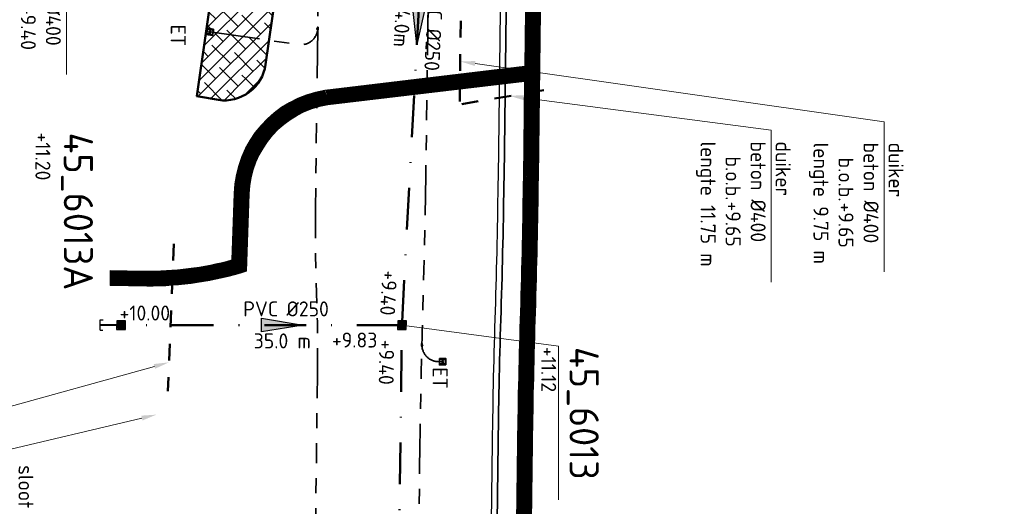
# Model space of a CAD drawing. Header units: metres. Extents: x 232508 to 233531, y 553160 to 554395.
# Tile 19 of 24: x 233249 to 233367, y 554092 to 554151. Entities that reach past the tile are written whole.
import ezdxf
from ezdxf import colors
from ezdxf.entities.mleader import LeaderData, LeaderLine
from ezdxf.enums import TextEntityAlignment as Align
from ezdxf.lldxf.tags import DXFTag
from ezdxf.math import Vec2, Vec3

# ---------------------------------------------------------------- set-up
doc = ezdxf.new("R2010")
doc.units = ezdxf.units.M
for name, pattern in [('NLCS-HIDDEN', [4, 2, -2]), ('RI-DRAINAGE', [19.2, 6, -1.8, 1.8, -1.8, 2.4, -1.8, 1.8, -1.8]), ('RI-VWA_PVC', [11, 5, -3, 0, -3])]:
    doc.linetypes.add(name, pattern=pattern)
doc.layers.get('Defpoints').update_dxf_attribs({"color": 241})
for name, color, linetype, lineweight in [('N-WE-GW-GROND_TEELAARDE-A', 24, 'Continuous', 13), ('N-WE-GW-GRONDWERKLIJN-G', 90, 'Continuous', 50), ('N-WE-KL-ET_LS_VOEDINGSKABEL-G', 190, 'KL-LS-N', 25), ('N-WE-KL-TRACE-A', 253, 'Continuous', 35), ('N-WE-KL-TRACE-G', 7, 'Continuous', 18), ('N-WE-RI-DRAINAGE_DRAIN_PP_80-G', 82, 'RI-DRAINAGE', 35), ('N-WE-RI-DRAINAGE_LOZINGSPUNT_ET-S', 90, 'Continuous', 35), ('N-WE-RI-DRAINAGE_LOZINGSPUNT_ET-T25', 90, 'Continuous', 25), ('N-WE-RI-DRAINAGE_T-STUK-S', 90, 'Continuous', 35), ('N-WE-RI-VWA_RIOOLPUT_PUTKOP-S', 7, 'Continuous', 18), ('X-XX-AL-AANKLEDING-T25', 7, 'Continuous', 25)]:
    doc.layers.add(name, color=color, linetype=linetype, lineweight=lineweight)
for name, color, linetype, lineweight, true_color in [('N-WE-RI-PERSLEIDING_200-G', 7, 'RI-PERS', 35, 0x5c0fc7), ('N-WE-RI-VWA_HULPSTUK_EINDKAP-S', 20, 'Continuous', 25, 0xff3f00), ('N-WE-RI-VWA_PUTNUMMER-S', 20, 'Continuous', 35, 0xff3f00), ('N-WE-RI-VWA_RIOOLPUT-S', 20, 'Continuous', 25, 0xff3f00), ('N-WE-RI-VWA_STROOMRICHTING--S', 20, 'Continuous', 25, 0xff3f00), ('N-WE-RI-VWA_TRANSPORTLEIDING_PVC_250-G', 20, 'RI-VWA_PVC', 50, 0xff3f00), ('N-WE-RI-WH-DUIKER-T', 150, 'Continuous', 13, 0x007fff), ('N-WE-RI-WH-DUIKER_BETON_400-G', 150, 'NLCS-HIDDEN', 50, 0x007fff)]:
    doc.layers.add(name, color=color, linetype=linetype, lineweight=lineweight, true_color=true_color)
doc.styles.add('NLCS-ISO', font='NLCS-ISO.ttf')
doc.styles.add('NLCS-ISO-ANNOTATIEF-T18', font='NLCS-ISO.ttf', dxfattribs={"height": 1.8})
doc.styles.add('NLCS-ISO-ANNOTATIVE-T25', font='NLCS-ISO.ttf', dxfattribs={"height": 2.5})
doc.styles.get("Standard").update_dxf_attribs({"font": 'arial.ttf'})
doc.styles.add('T18', font='NLCS-ISO.ttf', dxfattribs={"height": 1.8})
doc.styles.add('T25', font='NLCS-ISO.ttf', dxfattribs={"height": 2.5})
tags = doc.linetypes.add('KL-LS-N', pattern='A,4,-1,[103,NLCS.shx,S=0.75,R=0,X=0,Y=0],-1,4,-1,["L",Standard,S=1,R=0,X=0,Y=-0.5],-2', length=13).pattern_tags.tags
tags[18] = DXFTag(74, 10)
tags = doc.linetypes.add('RI-PERS', pattern='A,7,-2,["P",Standard,S=1.8,R=0,X=-0.5,Y=-0.9],-2,7,-2,[102,NLCS.shx,S=1,R=180,X=0,Y=0],-2', length=22).pattern_tags.tags
tags[6] = DXFTag(74, 10)

# ---------------------------------------------------------------- blocks, each defined once
blk = doc.blocks.new('*U13')
at = {"ltscale": 0.1}
blk.add_hatch(color=256, dxfattribs=at).paths.add_polyline_path([(2.5, 0), (-2.5, -0.83), (-2.5, 0.83)])
at = {"ltscale": 0.1, "flags": 128}
blk.add_lwpolyline([(2.5, 0), (-2.5, -0.83), (-2.5, 0.83)], close=True, dxfattribs=at)
at = {"ltscale": 0.1, "style": 'NLCS-ISO'}
for tag, p in [('MAT', (-0.5, 0.5)), ('BOBL', (-21.4, -3.24))]:
    blk.add_attdef(tag, text='', height=1.8, dxfattribs=at).set_placement(p, align=Align.BOTTOM_RIGHT)
for tag, p in [('DIA', (0.5, 0.5)), ('BOBR', (29.77, -3.24))]:
    blk.add_attdef(tag, text='', height=1.8, dxfattribs=at).set_placement(p, align=Align.BOTTOM_LEFT)
blk.add_attdef('JVA', text='', height=1.8, dxfattribs=at).set_placement((0, -1), align=Align.TOP_CENTER)
at = {"ltscale": 0.1, "style": 'NLCS-ISO', "flags": 1}
blk.add_attdef('PUTNR-L', text='', height=1.8, dxfattribs=at).set_placement((-0.82, -5.89), align=Align.BOTTOM_RIGHT)
blk.add_attdef('PUTNR-L', text='', height=1.8, dxfattribs=at).set_placement((1.95, -5.77), align=Align.BOTTOM_LEFT)
blk = doc.blocks.new('*U11')
at = {"ltscale": 0.1}
blk.add_hatch(color=256, dxfattribs=at).paths.add_polyline_path([(2.5, 0), (-2.5, -0.83), (-2.5, 0.83)])
at = {"ltscale": 0.1, "flags": 128}
blk.add_lwpolyline([(2.5, 0), (-2.5, -0.83), (-2.5, 0.83)], close=True, dxfattribs=at)
at = {"ltscale": 0.1, "style": 'NLCS-ISO'}
for tag, p in [('MAT', (-0.5, 0.5)), ('BOBL', (-27.06, -3.24))]:
    blk.add_attdef(tag, text='', height=1.8, dxfattribs=at).set_placement(p, align=Align.BOTTOM_RIGHT)
for tag, p in [('DIA', (0.5, 0.5)), ('BOBR', (22.36, -3.24))]:
    blk.add_attdef(tag, text='', height=1.8, dxfattribs=at).set_placement(p, align=Align.BOTTOM_LEFT)
blk.add_attdef('JVA', text='', height=1.8, dxfattribs=at).set_placement((0, -1), align=Align.TOP_CENTER)
at = {"ltscale": 0.1, "style": 'NLCS-ISO', "flags": 1}
blk.add_attdef('PUTNR-L', text='', height=1.8, dxfattribs=at).set_placement((-0.82, -5.89), align=Align.BOTTOM_RIGHT)
blk.add_attdef('PUTNR-L', text='', height=1.8, dxfattribs=at).set_placement((1.95, -5.77), align=Align.BOTTOM_LEFT)
blk = doc.blocks.new('*U118')
at = {"layer": 'Defpoints'}
blk.add_lwpolyline([(-0.24, -0.24), (0.21, -0.24), (0.21, 0.21), (-0.24, 0.21)], close=True, dxfattribs=at)
at = {"color": 0, "linetype": 'ByBlock', "lineweight": -2}
for tag, p, height, style in [('PUNTNUMMER', (0.85, 1.24), 2.5, 'T25'), ('AFMETINGEN', (0.85, -1.26), 1.8, 'T18'), ('PUTDEKSELHOOGTE', (0.85, -3.76), 1.8, 'T18'), ('BIJZONDERHEDEN', (0.85, -6.26), 1.8, 'T18')]:
    blk.add_attdef(tag, p, '', height=height, dxfattribs=dict(at, style=style))
at = {"layer": 'Defpoints', "style": 'NLCS-ISO'}
blk.add_text('r', height=0.3, dxfattribs=at).set_placement((-0.01, 0.04), align=Align.MIDDLE_CENTER)
blk = doc.blocks.new('*U80')
blk.add_wipeout([(-0.31, -0.31), (0.3, -0.31), (0.3, 0.3), (-0.31, 0.3)])
at = {"lineweight": 5}
h = blk.add_hatch(dxfattribs=at)
h.set_pattern_fill('ANGLE', color=8, scale=0.0075, style=0)
h.set_pattern_definition([(0, (0, 0), (0, 0.0523875), [0.0381, -0.0142875]), (90, (0, 0), (-0.0523875, 3e-18), [0.0381, -0.0142875])])
h.paths.add_polyline_path([(-0.31, -0.31), (0.3, -0.31), (0.3, 0.3), (-0.31, 0.3)])
at = {"lineweight": 13}
blk.add_lwpolyline([(-0.31, -0.31), (0.3, -0.31), (0.3, 0.3), (-0.31, 0.3)], close=True, dxfattribs=at)
blk.add_circle((0, 0), 0.285, dxfattribs=at)
blk = doc.blocks.new('Eidbuis Taludbescherming')
for points in [[(-0.19, -0.38), (0.19, -0.38), (0.19, 0), (-0.19, 0)], [(-0.13, -0.36), (0.13, -0.36), (0.13, 0), (-0.13, 0)]]:
    blk.add_lwpolyline(points, close=True)
blk.add_circle((0, -0.19), 0.055)
blk = doc.blocks.new('*U127')
at = {"layer": 'Defpoints'}
blk.add_lwpolyline([(-0.26, -0.21), (0.19, -0.26), (0.23, 0.19), (-0.21, 0.23)], close=True, dxfattribs=at)
at = {"color": 0, "linetype": 'ByBlock', "lineweight": -2}
for tag, p, height, style in [('PUNTNUMMER', (0.85, 1.24), 2.5, 'T25'), ('AFMETINGEN', (0.85, -1.26), 1.8, 'T18'), ('PUTDEKSELHOOGTE', (0.85, -3.76), 1.8, 'T18'), ('BIJZONDERHEDEN', (0.85, -6.26), 1.8, 'T18')]:
    blk.add_attdef(tag, p, '', height=height, dxfattribs=dict(at, style=style))
at = {"layer": 'Defpoints', "style": 'NLCS-ISO'}
blk.add_text('r', height=0.3, rotation=354.5318, dxfattribs=at).set_placement((-0.01, 0.05), align=Align.MIDDLE_CENTER)
blk = doc.blocks.new('*U67')
for points in [[(0.33, 0.66), (-0.66, 0.33), (-0.33, -0.66), (0.66, -0.33)], [(0.25, 0.51), (-0.51, 0.25), (-0.25, -0.51), (0.51, -0.25)]]:
    blk.add_lwpolyline(points, close=True)
blk = doc.blocks.new('*U39')
at = {"ltscale": 0.1}
blk.add_hatch(color=256, dxfattribs=at).paths.add_polyline_path([(2.5, 0), (-2.5, -0.83), (-2.5, 0.83)])
at = {"ltscale": 0.1, "flags": 128}
blk.add_lwpolyline([(2.5, 0), (-2.5, -0.83), (-2.5, 0.83)], close=True, dxfattribs=at)
at = {"ltscale": 0.1, "style": 'NLCS-ISO'}
for tag, p in [('BOBL', (-13.46, 0)), ('MAT', (-0.5, 0.5))]:
    blk.add_attdef(tag, text='', height=1.8, dxfattribs=at).set_placement(p, align=Align.BOTTOM_RIGHT)
for tag, p in [('DIA', (0.5, 0.5)), ('BOBR', (5.96, -3.24))]:
    blk.add_attdef(tag, text='', height=1.8, dxfattribs=at).set_placement(p, align=Align.BOTTOM_LEFT)
blk.add_attdef('JVA', text='', height=1.8, dxfattribs=at).set_placement((0, -1), align=Align.TOP_CENTER)
at = {"ltscale": 0.1, "style": 'NLCS-ISO', "flags": 1}
blk.add_attdef('PUTNR-L', text='', height=1.8, dxfattribs=at).set_placement((-0.82, -5.89), align=Align.BOTTOM_RIGHT)
blk.add_attdef('PUTNR-L', text='', height=1.8, dxfattribs=at).set_placement((1.95, -5.77), align=Align.BOTTOM_LEFT)
blk = doc.blocks.new('T-stuk')
at = {"flags": 128}
blk.add_lwpolyline([(-0.04, 0.12), (-0.04, -0.2), (0.04, -0.2), (0.04, -0.1), (0.08, -0.13), (0.13, -0.08), (0.04, 0.02), (0.04, 0.12)], close=True, dxfattribs=at)
blk = doc.blocks.new('SRI-HULP_EINDKAP-SO')
for p, q in [((0, -1.25), (0, 1.25)), ((0, 1.25), (0.69, 1.25)), ((0, -1.25), (0.69, -1.25))]:
    blk.add_line(p, q)

msp = doc.modelspace()

# ---------------------------------------------------------------- linework, layer by layer
at = {"layer": 'N-WE-KL-ET_LS_VOEDINGSKABEL-G', "flags": 128}
msp.add_lwpolyline([(233254, 553766.21), (233257.19, 553776.79, -0.406202), (233264.51, 553780.84), (233284.49, 553775.41, 0.414789), (233288.17, 553777.52, 0.062873), (233302.47, 553880.31), (233305.24, 554100.12, -0.004697), (233305.59, 554115.91, 0.004697), (233305.94, 554132.05), (233306.28, 554158.53, -0.408028), (233370.42, 554222.41), (233385.65, 554222.54, 0.128877), (233391.62, 554224.16), (233403.19, 554230.81, 0.270742), (233403.89, 554232.04), (233403.77, 554245.52, -0.22947), (233408.11, 554254.66), (233414.66, 554259.93, 0.185461), (233420.22, 554269.48), (233422.3, 554283.46, 0.038405), (233423.04, 554293.78), (233422.95, 554309.67)], format="xyb", dxfattribs=at)
at = {"layer": 'N-WE-KL-TRACE-A', "transparency": 33554687, "const_width": 1.8, "flags": 128}
msp.add_lwpolyline([(233259.36, 554119.85), (233263.44, 554119.79, 0.07816), (233275.47, 554121.53)], format="xyb", dxfattribs=at)
at = {"layer": 'N-WE-RI-DRAINAGE_DRAIN_PP_80-G', "flags": 128}
for points in [[(233271.33, 554149.4), (233281.98, 554147.88, 0.452546), (233284.27, 554149.84), (233284.38, 554158.78, -0.233164), (233319.14, 554227.09)], [(233284.27, 554149.84), (233284, 554128.39, 0.012502), (233284.12, 554118.39, -0.012502), (233284.24, 554108.39), (233283.42, 554043.04, -0.244821), (233282.11, 554040.6, 0.229601), (233280.8, 554038.33), (233280.72, 554037.13)], [(233296.05, 554038.8), (233296.09, 554042.11, 0.059378), (233295.96, 554043.29, -0.059378), (233295.84, 554044.46), (233296.54, 554100.23, -0.003432), (233296.77, 554111.88)]]:
    msp.add_lwpolyline(points, format="xyb", dxfattribs=at)
at = {"layer": 'N-WE-RI-PERSLEIDING_200-G', "ltscale": 0.75, "flags": 128}
msp.add_lwpolyline([(233254.64, 553766.02), (233257.65, 553775.96, -0.406202), (233264.97, 553780.02), (233284.96, 553774.58, 0.414308), (233288.65, 553776.68, 0.063285), (233303.14, 553880.3), (233305.92, 554100.11, -0.004697), (233306.26, 554115.88, 0.004697), (233306.62, 554132.04), (233306.95, 554158.52, -0.408028), (233370.42, 554221.73), (233385.36, 554221.86, 0.129004), (233392.21, 554223.72), (233403.49, 554230.2, 0.270742), (233404.49, 554231.95), (233404.39, 554244.07, -0.22947), (233409.61, 554255.1), (233415.65, 554259.95, 0.188621), (233420.72, 554268.8), (233422.89, 554283.38, 0.038405), (233423.64, 554293.78), (233423.55, 554309.67)], format="xyb", dxfattribs=at)
at = {"layer": 'N-WE-RI-VWA_TRANSPORTLEIDING_PVC_250-G'}
for p, q in [((233294.39, 554114.61), (233297.77, 554178.11)), ((233293.98, 554114.22), (233261.08, 554114.22)), ((233293.57, 554050.72), (233294.36, 554113.81))]:
    msp.add_line(p, q, dxfattribs=at)

# ---------------------------------------------------------------- block references
at = {"layer": 'N-WE-RI-DRAINAGE_LOZINGSPUNT_ET-S'}
for p, xscale, yscale, zscale, rotation in [((233271.71, 554149.35), 1.999999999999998, 1.999999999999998, 1.999999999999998, 261.8387856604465), ((233298.88, 554109.82), 1.999999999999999, 1.999999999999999, 1.999999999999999, 89.05748243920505)]:
    msp.add_blockref('Eidbuis Taludbescherming', p, dxfattribs=dict(at, xscale=xscale, yscale=yscale, zscale=zscale, rotation=rotation))
at = {"layer": 'N-WE-RI-DRAINAGE_T-STUK-S', "xscale": -1, "rotation": 359.2775895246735}
msp.add_blockref('T-stuk', (233284.27, 554149.84), dxfattribs=at)
at = {"layer": 'N-WE-RI-DRAINAGE_T-STUK-S', "rotation": 358.4870237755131}
msp.add_blockref('T-stuk', (233296.77, 554111.88), dxfattribs=at)
at = {"layer": 'N-WE-RI-VWA_HULPSTUK_EINDKAP-S', "xscale": 0.5, "yscale": 0.5, "zscale": 0.5, "rotation": 359.5813558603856}
msp.add_blockref('SRI-HULP_EINDKAP-SO', (233258.16, 554114.23), dxfattribs=at)
at = {"layer": 'N-WE-RI-VWA_PUTNUMMER-S'}
ref = msp.add_blockref('*U127', (233260.68, 554114.22), dxfattribs=dict(at, rotation=270))
ref.add_attrib('PUNTNUMMER', '45_6013A', (233253.8, 554137.32), dxfattribs={"layer": '0', "color": 0, "linetype": 'ByBlock', "lineweight": -2, "height": 3.5, "rotation": 270, "style": 'NLCS-ISO'})
ref.add_attrib('PUTDEKSELHOOGTE', '+11.20', (233250.4, 554137.32), dxfattribs={"layer": '0', "color": 0, "linetype": 'ByBlock', "lineweight": -2, "height": 1.8, "rotation": 270, "style": 'NLCS-ISO'})
ref = msp.add_blockref('*U118', (233294.38, 554114.22), dxfattribs=dict(at, rotation=270))
ref.add_attrib('PUNTNUMMER', '45_6013', (233314.48, 554111.6), dxfattribs={"layer": '0', "color": 0, "linetype": 'ByBlock', "lineweight": -2, "height": 3.5, "rotation": 270, "style": 'NLCS-ISO'})
ref.add_attrib('PUTDEKSELHOOGTE', '+11.12', (233311.08, 554111.6), dxfattribs={"layer": '0', "color": 0, "linetype": 'ByBlock', "lineweight": -2, "height": 1.8, "rotation": 270, "style": 'NLCS-ISO'})
at = {"layer": 'N-WE-RI-VWA_STROOMRICHTING--S'}
for name, p, rotation, values in [('*U13', (233296.3, 554150.4), 266.9488399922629, {'MAT': 'PVC', 'DIA': '%%C250', 'BOBL': '+9.49', 'BOBR': '+9.40', 'JVA': '64.0m'}), ('*U11', (233293.94, 554079.97), 269.2775844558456, {'MAT': 'PVC', 'DIA': '%%C250', 'BOBL': '+9.40', 'BOBR': '+9.33', 'JVA': '63.0 m'})]:
    msp.add_blockref(name, p, dxfattribs=dict(at, rotation=rotation)).add_auto_attribs(values)

# ---------------------------------------------------------------- texts
at = {"layer": 'N-WE-RI-DRAINAGE_LOZINGSPUNT_ET-T25', "style": 'NLCS-ISO-ANNOTATIVE-T25'}
for p in [(233266.09, 554148.99), (233297.51, 554107.87)]:
    msp.add_text('ET', height=1.8, rotation=270, dxfattribs=at).set_placement(p, align=Align.BOTTOM_CENTER)

# ---------------------------------------------------------------- next in the draw order: block references
at = {"layer": 'N-WE-RI-VWA_RIOOLPUT_PUTKOP-S', "rotation": 179.2775844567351}
msp.add_blockref('*U80', (233294.38, 554114.22), dxfattribs=at)

# ---------------------------------------------------------------- next in the draw order: leaders
at = {"layer": 'N-WE-RI-WH-DUIKER-T', "linetype": 'Continuous'}
ml = msp.add_multileader_mtext('Standard', dxfattribs=at)
ml.set_content('duiker\\Pbeton %%C400\\P\\pxi-3,l4,t4;b.o.b.^I+9.65\\P\\pi0,l0,tz;lengte 9.75 m', color=256, style='NLCS-ISO-ANNOTATIEF-T18')
ml.set_leader_properties(color=256, linetype='ByLayer', lineweight=13)
ml.build(insert=Vec2(0, 0))
ml.multileader.update_dxf_attribs({"text_left_attachment_type": 6, "text_right_attachment_type": 6, "dogleg_length": 1, "arrow_head_size": 1.8})
ctx = ml.context
ctx.base_point, ctx.char_height, ctx.arrow_head_size, ctx.landing_gap_size, ctx.plane_origin, ctx.plane_x_axis, ctx.plane_y_axis = Vec3(233352.21, 554136.48), 1.8, 1.8, 0.36, Vec3(233281.57, 554125.88), Vec3(0, -1), Vec3(1, 0)
ctx.left_attachment, ctx.right_attachment = 6, 6
notes = []
notes.append((ctx, [(0, (1, 1, 0), (233352.21, 554138.61), (0, -1), 2.13, [(0, [(233301.37, 554145.86)], 0, [])])]))
ctx.mtext.insert, ctx.mtext.text_direction, ctx.mtext.rotation, ctx.mtext.flow_direction = Vec3(233354.55, 554136.12), Vec3(0, -1), 4.712389, 5
ctx.mtext.has_bg_fill, ctx.mtext.bg_color, ctx.mtext.bg_scale_factor, ctx.mtext.bg_transparency, ctx.mtext.use_window_bg_color = 1, -1027028792, 1.5, 0, 1
ml = msp.add_multileader_mtext('Standard', dxfattribs=at)
ml.set_content('duiker\\Pbeton %%C400\\P\\pxi-3,l4,t4;b.o.b.^I+9.30\\P\\pi0,l0,tz;lengte 17.75 m', color=256, style='NLCS-ISO-ANNOTATIEF-T18')
ml.set_leader_properties(color=256, linetype='ByLayer', lineweight=13)
ml.build(insert=Vec2(0, 0))
ml.multileader.update_dxf_attribs({"text_left_attachment_type": 6, "text_right_attachment_type": 6, "dogleg_length": 1, "arrow_head_size": 1.8})
ctx = ml.context
ctx.base_point, ctx.char_height, ctx.arrow_head_size, ctx.landing_gap_size, ctx.plane_origin, ctx.plane_x_axis, ctx.plane_y_axis = Vec3(233237.95, 554097.91), 1.8, 1.8, 0.36, Vec3(233198.04, 554066.89), Vec3(0, -1), Vec3(1, 0)
ctx.left_attachment, ctx.right_attachment = 6, 6
notes.append((ctx, [(0, (1, 1, 0), (233237.95, 554101.82), (0, -1), 3.91, [(2, [(233266.41, 554109.74)], 0, [])])]))
ctx.mtext.insert, ctx.mtext.text_direction, ctx.mtext.rotation, ctx.mtext.flow_direction = Vec3(233240.29, 554097.55), Vec3(0, -1), 4.712389, 5
ctx.mtext.has_bg_fill, ctx.mtext.bg_color, ctx.mtext.bg_scale_factor, ctx.mtext.bg_transparency, ctx.mtext.use_window_bg_color = 1, -1027028792, 1.5, 0, 1
for ctx, leaders in notes:
    for number, flags, end, landing, length, lines in leaders:
        leader = LeaderData()
        leader.index, (leader.has_last_leader_line, leader.has_dogleg_vector, leader.attachment_direction) = number, flags
        leader.last_leader_point, leader.dogleg_vector, leader.dogleg_length = Vec3(end), Vec3(landing), length
        for number, points, colour, breaks in lines:
            line = LeaderLine()
            line.index, line.vertices, line.color, line.breaks = number, Vec3.list(points), colors.encode_raw_color(colour), breaks
            leader.lines.append(line)
        ctx.leaders.append(leader)

# ---------------------------------------------------------------- next in the draw order: linework, layer by layer
at = {"layer": 'N-WE-RI-DRAINAGE_DRAIN_PP_80-G', "flags": 128}
msp.add_lwpolyline([(233299.26, 554109.82), (233298.72, 554109.83, -0.414905), (233296.77, 554111.88, -0.001265), (233296.89, 554116.18), (233297.14, 554125.77), (233297.24, 554132.16), (233297.58, 554158.64, -0.06849), (233300.56, 554178.43, -0.060996), (233301.04, 554179.54, 0.046424), (233301.43, 554180.38), (233302.5, 554183.35)], format="xyb", dxfattribs=at)
at = {"layer": 'N-WE-RI-VWA_PUTNUMMER-S', "lineweight": 13, "flags": 128}
msp.add_lwpolyline([(233294.38, 554114.22), (233313.17, 554111.7), (233313.17, 554093.26)], dxfattribs=at)
at = {"layer": 'N-WE-RI-WH-DUIKER_BETON_400-G', "flags": 128}
for points in [[(233301.43, 554150.71), (233301.3, 554141.03)], [(233267, 554123.96), (233266.28, 554106.28)]]:
    msp.add_lwpolyline(points, dxfattribs=at)

# ---------------------------------------------------------------- next in the draw order: block references
at = {"layer": 'N-WE-RI-VWA_RIOOLPUT-S', "extrusion": (-0.001904, -0.000932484, 0.999998), "rotation": 251.0894594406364}
msp.add_blockref('*U67', (233293.96, 554113.56, -960.97), dxfattribs=at)

# ---------------------------------------------------------------- next in the draw order: leaders
at = {"layer": 'N-WE-RI-WH-DUIKER-T', "linetype": 'Continuous'}
ml = msp.add_multileader_mtext('Standard', dxfattribs=at)
ml.set_content('duiker\\Pbeton %%C400\\P\\pxi-3,l4,t4;b.o.b.^I+9.65\\P\\pi0,l0,tz;lengte 11.75 m', color=256, style='NLCS-ISO-ANNOTATIEF-T18')
ml.set_leader_properties(color=256, linetype='ByLayer', lineweight=13)
ml.build(insert=Vec2(0, 0))
ml.multileader.update_dxf_attribs({"text_left_attachment_type": 6, "text_right_attachment_type": 6, "dogleg_length": 1, "arrow_head_size": 1.8})
ctx = ml.context
ctx.base_point, ctx.char_height, ctx.arrow_head_size, ctx.landing_gap_size, ctx.plane_origin, ctx.plane_x_axis, ctx.plane_y_axis = Vec3(233338.67, 554136.61), 1.8, 1.8, 0.36, Vec3(233330.52, 554106.5), Vec3(0, -1), Vec3(1, 0)
ctx.left_attachment, ctx.right_attachment = 6, 6
notes = []
notes.append((ctx, [(0, (1, 1, 0), (233338.67, 554137.61), (0, -1), 1, [(2, [(233307.23, 554141.74)], 0, [])])]))
ctx.mtext.insert, ctx.mtext.text_direction, ctx.mtext.rotation, ctx.mtext.flow_direction = Vec3(233341.01, 554136.25), Vec3(0, -1), 4.712389, 5
ctx.mtext.has_bg_fill, ctx.mtext.bg_color, ctx.mtext.bg_scale_factor, ctx.mtext.bg_transparency, ctx.mtext.use_window_bg_color = 1, -1027028792, 1.5, 0, 1
for ctx, leaders in notes:
    for number, flags, end, landing, length, lines in leaders:
        leader = LeaderData()
        leader.index, (leader.has_last_leader_line, leader.has_dogleg_vector, leader.attachment_direction) = number, flags
        leader.last_leader_point, leader.dogleg_vector, leader.dogleg_length = Vec3(end), Vec3(landing), length
        for number, points, colour, breaks in lines:
            line = LeaderLine()
            line.index, line.vertices, line.color, line.breaks = number, Vec3.list(points), colors.encode_raw_color(colour), breaks
            leader.lines.append(line)
        ctx.leaders.append(leader)

# ---------------------------------------------------------------- next in the draw order: linework, layer by layer
at = {"layer": 'N-WE-KL-TRACE-A', "transparency": 33554687, "const_width": 1.8, "flags": 128}
for points in [[(233109.74, 553230.87, -0.018757), (233119.62, 553266.96, 0.010001), (233125.25, 553286.2, -0.006807), (233135.58, 553322.35), (233138.04, 553330.46, -0.014934), (233164.61, 553408.55), (233189.36, 553474.74, 0.006941), (233193.28, 553485.69), (233220.62, 553565.48), (233269.03, 553706.79), (233283.79, 553749.89, 0.036782), (233299.41, 553809.43, 0.042621), (233306.37, 553880.37), (233307.46, 553966.72), (233309.14, 554100.07, -0.004697), (233309.49, 554115.78, 0.004697), (233309.84, 554132), (233310.18, 554158.48, -0.408028), (233370.45, 554218.51), (233385.68, 554218.64, 0.129), (233393.57, 554220.78), (233398.97, 554223.89)], [(233274.84, 554120.7), (233275.14, 554129.98, -0.359718), (233285.34, 554141.54), (233310, 554144.48)]]:
    msp.add_lwpolyline(points, format="xyb", dxfattribs=at)
at = {"layer": 'N-WE-KL-TRACE-G', "flags": 128}
msp.add_lwpolyline([(233307.27, 553880.36), (233307.87, 553928.71), (233329.73, 553928.69), (233329.74, 553930.49), (233307.89, 553930.51), (233310.04, 554100.06, -0.004697), (233310.39, 554115.76, 0.004697), (233310.74, 554131.99), (233311.08, 554158.47, -0.408028), (233370.46, 554217.61), (233385.69, 554217.74, 0.129009), (233394.01, 554220), (233399.56, 554223.19, 0.072492), (233401.98, 554221.22), (233412.09, 554215.2, -0.082455), (233413.35, 554214.14), (233413.87, 554213.53), (233418.87, 554217.8), (233423.43, 554217.83)], format="xyb", dxfattribs=at)
at = {"layer": 'N-WE-RI-WH-DUIKER_BETON_400-G', "flags": 128}
msp.add_lwpolyline([(233301.55, 554140.73), (233312.93, 554142.68)], dxfattribs=at)

# ---------------------------------------------------------------- next in the draw order: block references
at = {"layer": 'N-WE-RI-VWA_RIOOLPUT_PUTKOP-S', "rotation": 179.2775844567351}
msp.add_blockref('*U80', (233260.68, 554114.22), dxfattribs=at)

# ---------------------------------------------------------------- next in the draw order: leaders
at = {"layer": 'X-XX-AL-AANKLEDING-T25', "linetype": 'Continuous'}
ml = msp.add_multileader_mtext('Standard', dxfattribs=at)
ml.set_content('sloot uitdiepen \\Pnaar +9.25', color=256, style='NLCS-ISO-ANNOTATIEF-T18')
ml.set_leader_properties(color=256, linetype='ByLayer', lineweight=13)
ml.build(insert=Vec2(0, 0))
ml.multileader.update_dxf_attribs({"text_left_attachment_type": 5, "text_right_attachment_type": 5, "dogleg_length": 1, "arrow_head_size": 1.8})
ctx = ml.context
ctx.base_point, ctx.char_height, ctx.arrow_head_size, ctx.landing_gap_size, ctx.plane_origin, ctx.plane_x_axis, ctx.plane_y_axis = Vec3(233245, 554097.77, 0.01), 1.8, 1.8, 0.36, Vec3(233205.93, 554057.73, 0.01), Vec3(0, -1), Vec3(1, 0)
ctx.left_attachment, ctx.right_attachment = 5, 5
notes = []
notes.append((ctx, [(0, (1, 1, 0), (233245, 554098.77, 0.01), (0, -1), 1, [(2, [(233264.93, 554103.47, 0.01)], 0, [])])]))
ctx.mtext.insert, ctx.mtext.text_direction, ctx.mtext.rotation, ctx.mtext.flow_direction = Vec3(233250.16, 554097.41, 0.01), Vec3(0, -1), 4.712389, 5
ctx.mtext.has_bg_fill, ctx.mtext.bg_color, ctx.mtext.bg_scale_factor, ctx.mtext.bg_transparency, ctx.mtext.use_window_bg_color = 1, -1027028792, 1.5, 0, 1
for ctx, leaders in notes:
    for number, flags, end, landing, length, lines in leaders:
        leader = LeaderData()
        leader.index, (leader.has_last_leader_line, leader.has_dogleg_vector, leader.attachment_direction) = number, flags
        leader.last_leader_point, leader.dogleg_vector, leader.dogleg_length = Vec3(end), Vec3(landing), length
        for number, points, colour, breaks in lines:
            line = LeaderLine()
            line.index, line.vertices, line.color, line.breaks = number, Vec3.list(points), colors.encode_raw_color(colour), breaks
            leader.lines.append(line)
        ctx.leaders.append(leader)

# ---------------------------------------------------------------- next in the draw order: linework, layer by layer
at = {"layer": 'N-WE-KL-TRACE-G', "flags": 128}
msp.add_lwpolyline([(233370.44, 554219.41, 0.408028), (233309.28, 554158.49), (233309.11, 554145.28), (233285.14, 554142.42, 0.358173), (233274.24, 554130.01), (233273.98, 554122.03, -0.069762), (233263.46, 554120.69), (233259.37, 554120.75), (233259.35, 554118.95), (233263.77, 554118.89, 0.076018), (233275.74, 554120.67), (233276.04, 554129.95, -0.359294), (233285.47, 554140.64), (233309.09, 554143.46), (233308.94, 554132.01, -0.004697), (233308.59, 554115.81, 0.004697), (233308.24, 554100.08), (233306.59, 553969.07)], format="xyb", dxfattribs=at)
at = {"layer": 'N-WE-RI-VWA_TRANSPORTLEIDING_PVC_250-G'}
msp.add_line((233258.16, 554114.23), (233260.28, 554114.22), dxfattribs=at)

# ---------------------------------------------------------------- next in the draw order: block references
at = {"layer": 'N-WE-RI-VWA_RIOOLPUT-S', "extrusion": (-0.001904, -0.000932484, 0.999998), "rotation": 251.0894594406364}
msp.add_blockref('*U67', (233260.25, 554113.56, -960.91), dxfattribs=at)
at = {"layer": 'N-WE-RI-VWA_STROOMRICHTING--S', "rotation": 359.9980382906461}
msp.add_blockref('*U39', (233280.02, 554114.22), dxfattribs=at).add_auto_attribs({'MAT': 'PVC', 'DIA': '%%C250', 'BOBL': '+10.00', 'BOBR': '+9.83', 'JVA': '35.0 m'})

# ---------------------------------------------------------------- next in the draw order: leaders
at = {"layer": 'N-WE-RI-WH-DUIKER-T', "linetype": 'Continuous'}
ml = msp.add_multileader_mtext('Standard', dxfattribs=at)
ml.set_content('duiker\\Pbeton %%C400\\P\\pxi-3,l4,t4;b.o.b.^I+9.40\\P\\pi0,l0,tz;lengte 21.0 m', color=256, style='NLCS-ISO-ANNOTATIEF-T18')
ml.set_leader_properties(color=256, linetype='ByLayer', lineweight=13)
ml.build(insert=Vec2(0, 0))
ml.multileader.update_dxf_attribs({"text_left_attachment_type": 6, "text_right_attachment_type": 6, "dogleg_length": 1, "arrow_head_size": 1.8})
ctx = ml.context
ctx.base_point, ctx.char_height, ctx.arrow_head_size, ctx.landing_gap_size, ctx.plane_origin, ctx.plane_x_axis, ctx.plane_y_axis = Vec3(233254.11, 554160.19), 1.8, 1.8, 0.36, Vec3(233215.85, 554125.88), Vec3(0, -1), Vec3(1, 0)
ctx.left_attachment, ctx.right_attachment = 6, 6
notes = []
notes.append((ctx, [(0, (1, 1, 0), (233254.11, 554161.19), (0, -1), 1, [(2, [(233271.49, 554166.02)], 0, [])])]))
ctx.mtext.insert, ctx.mtext.text_direction, ctx.mtext.rotation, ctx.mtext.flow_direction = Vec3(233256.45, 554159.83), Vec3(0, -1), 4.712389, 5
ctx.mtext.has_bg_fill, ctx.mtext.bg_color, ctx.mtext.bg_scale_factor, ctx.mtext.bg_transparency, ctx.mtext.use_window_bg_color = 1, -1027028792, 1.5, 0, 1
for ctx, leaders in notes:
    for number, flags, end, landing, length, lines in leaders:
        leader = LeaderData()
        leader.index, (leader.has_last_leader_line, leader.has_dogleg_vector, leader.attachment_direction) = number, flags
        leader.last_leader_point, leader.dogleg_vector, leader.dogleg_length = Vec3(end), Vec3(landing), length
        for number, points, colour, breaks in lines:
            line = LeaderLine()
            line.index, line.vertices, line.color, line.breaks = number, Vec3.list(points), colors.encode_raw_color(colour), breaks
            leader.lines.append(line)
        ctx.leaders.append(leader)

# ---------------------------------------------------------------- next in the draw order: hatches: boundary and pattern name
at = {"layer": 'N-WE-GW-GROND_TEELAARDE-A'}
h = msp.add_hatch(dxfattribs=at)
h.set_pattern_fill('ANSI38', color=256, scale=0.4)
edge = h.paths.add_edge_path()
edge.add_line((233272.35, 554141.23), (233269.78, 554141.7))
edge.add_line((233269.78, 554141.7), (233272.86, 554163.18))
edge.add_line((233272.86, 554163.18), (233280.39, 554162.1))
edge.add_line((233280.39, 554162.1), (233278.01, 554145.47))
edge.add_arc((233273.06, 554146.18), 5, 261.8484, 351.8484, ccw=False)

# ---------------------------------------------------------------- next in the draw order: linework, layer by layer
at = {"layer": 'N-WE-GW-GRONDWERKLIJN-G', "flags": 128}
msp.add_lwpolyline([(233272.35, 554141.23), (233269.78, 554141.7), (233272.86, 554163.18), (233280.39, 554162.1), (233278.01, 554145.47, -0.414214)], format="xyb", close=True, dxfattribs=at)

doc.saveas('drawing.dxf')
